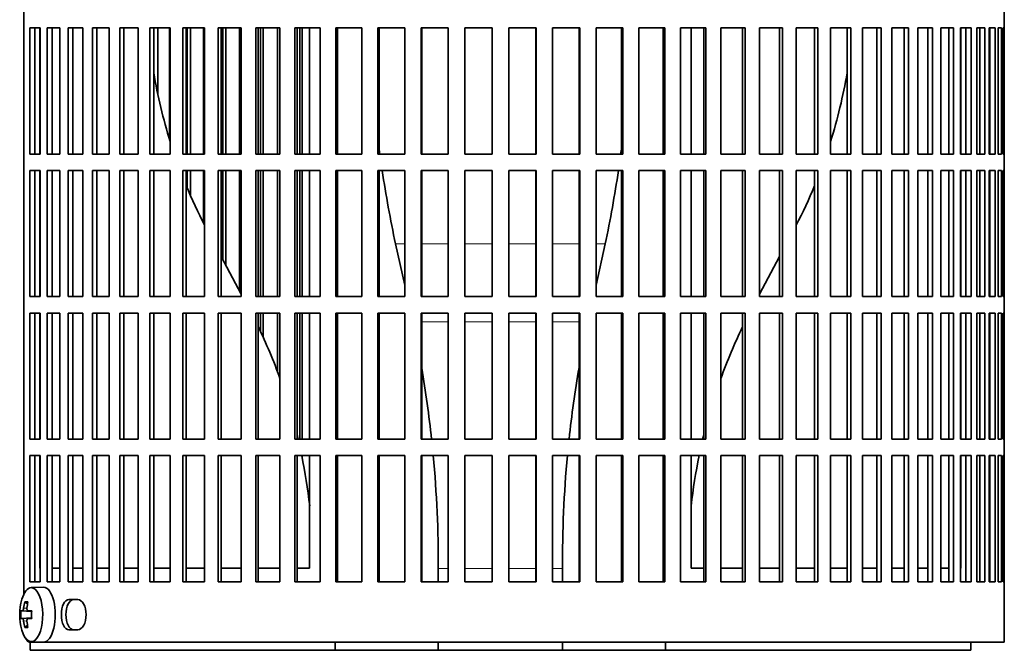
# Model space of a CAD drawing. Header units: millimetres. Extents: x 150 to 758, y -474 to 1143.
# Tile 8 of 12: x 513 to 692, y 261 to 376. Entities that reach past the tile are written whole.
import ezdxf

# ---------------------------------------------------------------- set-up
doc = ezdxf.new("R2010")
doc.units = ezdxf.units.MM
for name, color, linetype in [('M5X8_UNI7687', 7, 'Continuous'), ('VSI134_FILTRO_A', 7, 'Continuous'), ('VSI134_FILTRO_B', 7, 'Continuous'), ('VSI134_SUPPORTO_', 7, 'Continuous')]:
    doc.layers.add(name, color=color, linetype=linetype)

# ---------------------------------------------------------------- blocks, each defined once
blk = doc.blocks.new('SE3')
at = {"layer": 'M5X8_UNI7687', "color": 7, "linetype": 'Continuous', "lineweight": 35}
for p, q in [((517.01, 272.18), (514.75, 272.11)), ((512.88, 267.88), (514.85, 267.73)), ((513.57, 269.52), (514.09, 269.13)), ((514.18, 267.89), (514.85, 267.83)), ((512.88, 266.49), (514.85, 266.63)), ((514.85, 266.54), (514.18, 266.47)), ((513.57, 264.85), (514.09, 265.24)), ((514.75, 262.25), (517.01, 262.18))]:
    blk.add_line(p, q, dxfattribs=at)
at = {"layer": 'M5X8_UNI7687', "color": 4, "linetype": 'Continuous', "lineweight": 9}
for p, q in [((514.85, 267.74), (513.17, 267.89)), ((513.38, 268.39), (513.99, 268.34)), ((514.19, 267.89), (514.85, 267.83)), ((513.17, 266.47), (514.85, 266.63)), ((514.85, 266.54), (514.19, 266.47)), ((513.99, 266.03), (513.38, 265.98))]:
    blk.add_line(p, q, dxfattribs=at)
at = {"layer": 'M5X8_UNI7687', "color": 7, "linetype": 'Continuous', "lineweight": 35}
for centre, radius, start, end in [((522.66, 267.18), 10, 163.7273, 196.2727), ((522.28, 267.18), 9.42, 175.7871, 184.2129)]:
    blk.add_arc(centre, radius, start, end, dxfattribs=at)
for centre, major_axis, ratio, start_param, end_param in [((514.77, 267.18), (0, 4.93), 0.422618, 0, 0.966337), ((514.77, 267.18), (0, 4.93), 0.422618, 2.175256, 6.283185), ((517.04, 267.18), (0, -5), 0.422618, 0, 3.154553), ((522.64, 267.03), (-9.97, 0.79), 0.036834, -0.313745, -0.199185), ((522.71, 267.18), (0, 10), 0.939693, 1.335108, 1.449667), ((520.66, 264.12), (-7.75, 5.06), 0.247104, -0.4365, -0.286808), ((522.58, 267.18), (0, 10), 0.866025, 1.335108, 1.449667), ((522.64, 267.03), (-9.97, 0.79), 0.036834, -0.670562, -0.556003), ((519.36, 267.18), (0, 9.26), 0.488139, 1.49595, 1.645642), ((522.64, 267.34), (-9.97, -0.79), 0.036834, 0.199185, 0.313745), ((522.64, 267.34), (-9.97, -0.79), 0.036834, 0.556003, 0.670562), ((522.71, 267.18), (0, -10), 0.939693, 4.833518, 4.948078), ((520.66, 270.25), (-7.75, -5.06), 0.247104, 0.286808, 0.4365), ((522.58, 267.18), (0, -10), 0.866025, 4.833518, 4.948078)]:
    blk.add_ellipse(centre, major_axis=major_axis, ratio=ratio, start_param=start_param, end_param=end_param, dxfattribs=at)
for points in [[(513.17, 267.89), (513.18, 267.89), (513.19, 267.9), (513.2, 267.9), (513.22, 267.92), (513.24, 267.93), (513.25, 267.95), (513.27, 267.98), (513.28, 268.01), (513.3, 268.04), (513.31, 268.08), (513.33, 268.12), (513.34, 268.16), (513.35, 268.2), (513.36, 268.25), (513.37, 268.29), (513.38, 268.34), (513.38, 268.37), (513.38, 268.39)], [(513.98, 268.39), (513.98, 268.37), (513.98, 268.34), (513.98, 268.29), (513.98, 268.25), (513.98, 268.2), (513.99, 268.16), (514, 268.12), (514.01, 268.08), (514.02, 268.04), (514.04, 268.01), (514.06, 267.98), (514.08, 267.95), (514.1, 267.93), (514.12, 267.92), (514.14, 267.9), (514.17, 267.9), (514.18, 267.89), (514.19, 267.89)], [(513.38, 265.98), (513.38, 265.99), (513.38, 266.03), (513.37, 266.07), (513.36, 266.12), (513.35, 266.16), (513.34, 266.21), (513.33, 266.25), (513.31, 266.29), (513.3, 266.33), (513.28, 266.36), (513.27, 266.39), (513.25, 266.41), (513.24, 266.43), (513.22, 266.45), (513.2, 266.46), (513.19, 266.47), (513.18, 266.47), (513.17, 266.47)], [(514.19, 266.47), (514.18, 266.47), (514.17, 266.47), (514.14, 266.46), (514.12, 266.45), (514.1, 266.43), (514.08, 266.41), (514.06, 266.39), (514.04, 266.36), (514.02, 266.33), (514.01, 266.29), (514, 266.25), (513.99, 266.21), (513.98, 266.16), (513.98, 266.12), (513.98, 266.07), (513.98, 266.03), (513.98, 265.99), (513.98, 265.98)]]:
    blk.add_open_spline(points, degree=3, dxfattribs=at)
at = {"layer": 'VSI134_FILTRO_A', "color": 7, "linetype": 'Continuous', "lineweight": 35}
for p, q in [((692.42, 262.18), (692.42, 463.18)), ((513.43, 448.18), (513.43, 270.96)), ((514.5, 374.18), (514.5, 351.18)), ((516.41, 374.18), (514.5, 374.18)), ((515.42, 374.18), (515.42, 351.18)), ((516.41, 374.18), (516.41, 351.18)), ((517.69, 374.18), (517.69, 351.18)), ((520, 374.18), (517.69, 374.18)), ((518.58, 374.18), (518.58, 351.18)), ((520, 374.18), (520, 351.18)), ((521.51, 374.18), (521.51, 351.18)), ((524.2, 374.18), (521.51, 374.18)), ((522.36, 374.18), (522.36, 351.18)), ((524.2, 374.18), (524.2, 351.18)), ((525.93, 374.18), (525.93, 351.18)), ((528.98, 374.18), (525.93, 374.18)), ((526.73, 374.18), (526.73, 351.18)), ((528.98, 374.18), (528.98, 351.18)), ((530.92, 374.18), (530.92, 351.18)), ((534.3, 374.18), (530.92, 374.18)), ((531.66, 374.18), (531.66, 351.18)), ((534.3, 374.18), (534.3, 351.18)), ((536.44, 374.18), (536.44, 351.18)), ((540.13, 374.18), (536.44, 374.18)), ((537.12, 374.18), (537.12, 351.18)), ((540.13, 374.18), (540.13, 351.18)), ((542.45, 374.18), (542.45, 351.18)), ((546.42, 374.18), (542.45, 374.18)), ((543.06, 374.18), (543.06, 351.18)), ((546.42, 374.18), (546.42, 351.18)), ((548.9, 374.18), (548.9, 351.18)), ((553.11, 374.18), (548.9, 374.18)), ((549.43, 374.18), (549.43, 351.18)), ((553.11, 374.18), (553.11, 351.18)), ((555.74, 374.18), (555.74, 351.18)), ((560.17, 374.18), (555.74, 374.18)), ((556.2, 374.18), (556.2, 351.18)), ((560.17, 374.18), (560.17, 351.18)), ((562.91, 374.18), (562.91, 351.18)), ((567.53, 374.18), (562.91, 374.18)), ((563.3, 374.18), (563.3, 351.18)), ((567.53, 374.18), (567.53, 351.18)), ((570.38, 374.18), (570.38, 351.18)), ((575.15, 374.18), (570.38, 374.18)), ((570.68, 374.18), (570.68, 351.18)), ((575.15, 374.18), (575.15, 351.18)), ((578.07, 374.18), (578.07, 351.18)), ((582.95, 374.18), (578.07, 374.18)), ((578.29, 374.18), (578.29, 351.18)), ((582.95, 374.18), (582.95, 351.18)), ((585.94, 374.18), (585.94, 351.18)), ((590.89, 374.18), (585.94, 374.18)), ((586.07, 374.18), (586.07, 351.18)), ((590.89, 374.18), (590.89, 351.18)), ((593.91, 374.18), (593.91, 351.18)), ((598.9, 374.18), (593.91, 374.18)), ((593.95, 374.18), (593.95, 351.18)), ((598.9, 374.18), (598.9, 351.18)), ((601.93, 374.18), (601.93, 351.18)), ((606.93, 374.18), (601.93, 374.18)), ((606.88, 374.18), (606.88, 351.18)), ((606.93, 374.18), (606.93, 351.18)), ((609.94, 374.18), (609.94, 351.18)), ((614.9, 374.18), (609.94, 374.18)), ((614.77, 374.18), (614.77, 351.18)), ((614.9, 374.18), (614.9, 351.18)), ((617.88, 374.18), (617.88, 351.18)), ((622.76, 374.18), (617.88, 374.18)), ((622.55, 374.18), (622.55, 351.18)), ((622.76, 374.18), (622.76, 351.18)), ((625.69, 374.18), (625.69, 351.18)), ((630.46, 374.18), (625.69, 374.18)), ((630.16, 374.18), (630.16, 351.18)), ((630.46, 374.18), (630.46, 351.18)), ((633.3, 374.18), (633.3, 351.18)), ((637.92, 374.18), (633.3, 374.18)), ((637.54, 374.18), (637.54, 351.18)), ((637.92, 374.18), (637.92, 351.18)), ((640.67, 374.18), (640.67, 351.18)), ((645.1, 374.18), (640.67, 374.18)), ((644.64, 374.18), (644.64, 351.18)), ((645.1, 374.18), (645.1, 351.18)), ((647.72, 374.18), (647.72, 351.18)), ((651.94, 374.18), (647.72, 374.18)), ((651.4, 374.18), (651.4, 351.18)), ((651.94, 374.18), (651.94, 351.18)), ((654.42, 374.18), (654.42, 351.18)), ((658.39, 374.18), (654.42, 374.18)), ((657.78, 374.18), (657.78, 351.18)), ((658.39, 374.18), (658.39, 351.18)), ((660.71, 374.18), (660.71, 351.18)), ((664.39, 374.18), (660.71, 374.18)), ((663.72, 374.18), (663.72, 351.18)), ((664.39, 374.18), (664.39, 351.18)), ((669.91, 374.18), (666.53, 374.18)), ((666.53, 374.18), (666.53, 351.18)), ((669.17, 374.18), (669.17, 351.18)), ((669.91, 374.18), (669.91, 351.18)), ((674.9, 374.18), (671.86, 374.18)), ((671.86, 374.18), (671.86, 351.18)), ((674.11, 374.18), (674.11, 351.18)), ((674.9, 374.18), (674.9, 351.18)), ((679.32, 374.18), (676.64, 374.18)), ((676.64, 374.18), (676.64, 351.18)), ((678.48, 374.18), (678.48, 351.18)), ((679.32, 374.18), (679.32, 351.18)), ((683.15, 374.18), (680.84, 374.18)), ((680.84, 374.18), (680.84, 351.18)), ((682.26, 374.18), (682.26, 351.18)), ((683.15, 374.18), (683.15, 351.18)), ((686.34, 374.18), (684.43, 374.18)), ((684.43, 374.18), (684.43, 351.18)), ((685.42, 374.18), (685.42, 351.18)), ((686.34, 374.18), (686.34, 351.18)), ((688.88, 374.18), (687.38, 374.18)), ((687.38, 374.18), (687.38, 351.18)), ((687.93, 374.18), (687.93, 351.18)), ((688.88, 374.18), (688.88, 351.18)), ((690.75, 374.18), (689.66, 374.18)), ((689.66, 374.18), (689.66, 351.18)), ((689.77, 374.18), (689.77, 351.18)), ((690.75, 374.18), (690.75, 351.18)), ((691.92, 374.18), (691.27, 374.18)), ((691.27, 374.18), (691.27, 351.18)), ((691.92, 374.18), (691.92, 351.18)), ((692.41, 374.18), (692.19, 374.18)), ((692.19, 374.18), (692.19, 351.18)), ((692.41, 374.18), (692.41, 351.18)), ((516.41, 351.18), (514.5, 351.18)), ((520, 351.18), (517.69, 351.18)), ((524.2, 351.18), (521.51, 351.18)), ((528.98, 351.18), (525.93, 351.18)), ((534.3, 351.18), (530.92, 351.18)), ((540.13, 351.18), (536.44, 351.18)), ((546.42, 351.18), (542.45, 351.18)), ((553.11, 351.18), (548.9, 351.18)), ((560.17, 351.18), (555.74, 351.18)), ((567.53, 351.18), (562.91, 351.18)), ((575.15, 351.18), (570.38, 351.18)), ((582.95, 351.18), (578.07, 351.18)), ((590.89, 351.18), (585.94, 351.18)), ((598.9, 351.18), (593.91, 351.18)), ((606.93, 351.18), (601.93, 351.18)), ((614.9, 351.18), (609.94, 351.18)), ((622.76, 351.18), (617.88, 351.18)), ((630.46, 351.18), (625.69, 351.18)), ((637.92, 351.18), (633.3, 351.18)), ((645.1, 351.18), (640.67, 351.18)), ((651.94, 351.18), (647.72, 351.18)), ((658.39, 351.18), (654.42, 351.18)), ((664.39, 351.18), (660.71, 351.18)), ((669.91, 351.18), (666.53, 351.18)), ((674.9, 351.18), (671.86, 351.18)), ((679.32, 351.18), (676.64, 351.18)), ((683.15, 351.18), (680.84, 351.18)), ((686.34, 351.18), (684.43, 351.18)), ((688.88, 351.18), (687.38, 351.18)), ((690.75, 351.18), (689.66, 351.18)), ((691.92, 351.18), (691.27, 351.18)), ((692.41, 351.18), (692.19, 351.18)), ((514.5, 348.18), (514.5, 325.18)), ((516.41, 348.18), (514.5, 348.18)), ((515.42, 348.18), (515.42, 325.18)), ((516.41, 348.18), (516.41, 325.18)), ((517.69, 348.18), (517.69, 325.18)), ((520, 348.18), (517.69, 348.18)), ((518.58, 348.18), (518.58, 325.18)), ((520, 348.18), (520, 325.18)), ((521.51, 348.18), (521.51, 325.18)), ((524.2, 348.18), (521.51, 348.18)), ((522.36, 348.18), (522.36, 325.18)), ((524.2, 348.18), (524.2, 325.18)), ((525.93, 348.18), (525.93, 325.18)), ((528.98, 348.18), (525.93, 348.18)), ((526.73, 348.18), (526.73, 325.18)), ((528.98, 348.18), (528.98, 325.18)), ((530.92, 348.18), (530.92, 325.18)), ((534.3, 348.18), (530.92, 348.18)), ((531.66, 348.18), (531.66, 325.18)), ((534.3, 348.18), (534.3, 325.18)), ((536.44, 348.18), (536.44, 325.18)), ((540.13, 348.18), (536.44, 348.18)), ((537.12, 348.18), (537.12, 325.18)), ((540.13, 348.18), (540.13, 325.18)), ((542.45, 348.18), (542.45, 325.18)), ((546.42, 348.18), (542.45, 348.18)), ((543.06, 348.18), (543.06, 325.18)), ((546.42, 348.18), (546.42, 325.18)), ((548.9, 348.18), (548.9, 325.18)), ((553.11, 348.18), (548.9, 348.18)), ((549.43, 348.18), (549.43, 325.18)), ((553.11, 348.18), (553.11, 325.18)), ((555.74, 348.18), (555.74, 325.18)), ((560.17, 348.18), (555.74, 348.18)), ((556.2, 348.18), (556.2, 325.18)), ((560.17, 348.18), (560.17, 325.18)), ((562.91, 348.18), (562.91, 325.18)), ((567.53, 348.18), (562.91, 348.18)), ((563.3, 348.18), (563.3, 325.18)), ((567.53, 348.18), (567.53, 325.18)), ((570.38, 348.18), (570.38, 325.18)), ((575.15, 348.18), (570.38, 348.18)), ((570.68, 348.18), (570.68, 325.18)), ((575.15, 348.18), (575.15, 325.18)), ((578.07, 348.18), (578.07, 325.18)), ((582.95, 348.18), (578.07, 348.18)), ((578.29, 348.18), (578.29, 325.18)), ((582.95, 348.18), (582.95, 325.18)), ((585.94, 348.18), (585.94, 325.18)), ((590.89, 348.18), (585.94, 348.18)), ((586.07, 348.18), (586.07, 325.18)), ((590.89, 348.18), (590.89, 325.18)), ((593.91, 348.18), (593.91, 325.18)), ((598.9, 348.18), (593.91, 348.18)), ((593.95, 348.18), (593.95, 325.18)), ((598.9, 348.18), (598.9, 325.18)), ((601.93, 348.18), (601.93, 325.18)), ((606.93, 348.18), (601.93, 348.18)), ((606.88, 348.18), (606.88, 325.18)), ((606.93, 348.18), (606.93, 325.18)), ((609.94, 348.18), (609.94, 325.18)), ((614.9, 348.18), (609.94, 348.18)), ((614.77, 348.18), (614.77, 325.18)), ((614.9, 348.18), (614.9, 325.18)), ((617.88, 348.18), (617.88, 325.18)), ((622.76, 348.18), (617.88, 348.18)), ((622.55, 348.18), (622.55, 325.18)), ((622.76, 348.18), (622.76, 325.18)), ((625.69, 348.18), (625.69, 325.18)), ((630.46, 348.18), (625.69, 348.18)), ((630.16, 348.18), (630.16, 325.18)), ((630.46, 348.18), (630.46, 325.18)), ((633.3, 348.18), (633.3, 325.18)), ((637.92, 348.18), (633.3, 348.18)), ((637.54, 348.18), (637.54, 325.18)), ((637.92, 348.18), (637.92, 325.18)), ((640.67, 348.18), (640.67, 325.18)), ((645.1, 348.18), (640.67, 348.18)), ((644.64, 348.18), (644.64, 325.18)), ((645.1, 348.18), (645.1, 325.18)), ((647.72, 348.18), (647.72, 325.18)), ((651.94, 348.18), (647.72, 348.18)), ((651.4, 348.18), (651.4, 325.18)), ((651.94, 348.18), (651.94, 325.18)), ((654.42, 348.18), (654.42, 325.18)), ((658.39, 348.18), (654.42, 348.18)), ((657.78, 348.18), (657.78, 325.18)), ((658.39, 348.18), (658.39, 325.18)), ((660.71, 348.18), (660.71, 325.18)), ((664.39, 348.18), (660.71, 348.18)), ((663.72, 348.18), (663.72, 325.18)), ((664.39, 348.18), (664.39, 325.18)), ((669.91, 348.18), (666.53, 348.18)), ((666.53, 348.18), (666.53, 325.18)), ((669.17, 348.18), (669.17, 325.18)), ((669.91, 348.18), (669.91, 325.18)), ((674.9, 348.18), (671.86, 348.18)), ((671.86, 348.18), (671.86, 325.18)), ((674.11, 348.18), (674.11, 325.18)), ((674.9, 348.18), (674.9, 325.18)), ((679.32, 348.18), (676.64, 348.18)), ((676.64, 348.18), (676.64, 325.18)), ((678.48, 348.18), (678.48, 325.18)), ((679.32, 348.18), (679.32, 325.18)), ((683.15, 348.18), (680.84, 348.18)), ((680.84, 348.18), (680.84, 325.18)), ((682.26, 348.18), (682.26, 325.18)), ((683.15, 348.18), (683.15, 325.18)), ((686.34, 348.18), (684.43, 348.18)), ((684.43, 348.18), (684.43, 325.18)), ((685.42, 348.18), (685.42, 325.18)), ((686.34, 348.18), (686.34, 325.18)), ((688.88, 348.18), (687.38, 348.18)), ((687.38, 348.18), (687.38, 325.18)), ((687.93, 348.18), (687.93, 325.18)), ((688.88, 348.18), (688.88, 325.18)), ((690.75, 348.18), (689.66, 348.18)), ((689.66, 348.18), (689.66, 325.18)), ((689.77, 348.18), (689.77, 325.18)), ((690.75, 348.18), (690.75, 325.18)), ((691.92, 348.18), (691.27, 348.18)), ((691.27, 348.18), (691.27, 325.18)), ((691.92, 348.18), (691.92, 325.18)), ((692.41, 348.18), (692.19, 348.18)), ((692.19, 348.18), (692.19, 325.18)), ((692.41, 348.18), (692.41, 325.18)), ((516.41, 325.18), (514.5, 325.18)), ((520, 325.18), (517.69, 325.18)), ((524.2, 325.18), (521.51, 325.18)), ((528.98, 325.18), (525.93, 325.18)), ((534.3, 325.18), (530.92, 325.18)), ((540.13, 325.18), (536.44, 325.18)), ((546.42, 325.18), (542.45, 325.18)), ((553.11, 325.18), (548.9, 325.18)), ((560.17, 325.18), (555.74, 325.18)), ((567.53, 325.18), (562.91, 325.18)), ((575.15, 325.18), (570.38, 325.18)), ((582.95, 325.18), (578.07, 325.18)), ((590.89, 325.18), (585.94, 325.18)), ((598.9, 325.18), (593.91, 325.18)), ((606.93, 325.18), (601.93, 325.18)), ((614.9, 325.18), (609.94, 325.18)), ((622.76, 325.18), (617.88, 325.18)), ((630.46, 325.18), (625.69, 325.18)), ((637.92, 325.18), (633.3, 325.18)), ((645.1, 325.18), (640.67, 325.18)), ((651.94, 325.18), (647.72, 325.18)), ((658.39, 325.18), (654.42, 325.18)), ((664.39, 325.18), (660.71, 325.18)), ((669.91, 325.18), (666.53, 325.18)), ((674.9, 325.18), (671.86, 325.18)), ((679.32, 325.18), (676.64, 325.18)), ((683.15, 325.18), (680.84, 325.18)), ((686.34, 325.18), (684.43, 325.18)), ((688.88, 325.18), (687.38, 325.18)), ((690.75, 325.18), (689.66, 325.18)), ((691.92, 325.18), (691.27, 325.18)), ((692.41, 325.18), (692.19, 325.18)), ((514.5, 322.18), (514.5, 299.18)), ((516.41, 322.18), (514.5, 322.18)), ((515.42, 322.18), (515.42, 299.18)), ((516.41, 322.18), (516.41, 299.18)), ((517.69, 322.18), (517.69, 299.18)), ((520, 322.18), (517.69, 322.18)), ((518.58, 322.18), (518.58, 299.18)), ((520, 322.18), (520, 299.18)), ((521.51, 322.18), (521.51, 299.18)), ((524.2, 322.18), (521.51, 322.18)), ((522.36, 322.18), (522.36, 299.18)), ((524.2, 322.18), (524.2, 299.18)), ((525.93, 322.18), (525.93, 299.18)), ((528.98, 322.18), (525.93, 322.18)), ((526.73, 322.18), (526.73, 299.18)), ((528.98, 322.18), (528.98, 299.18)), ((530.92, 322.18), (530.92, 299.18)), ((534.3, 322.18), (530.92, 322.18)), ((531.66, 322.18), (531.66, 299.18)), ((534.3, 322.18), (534.3, 299.18)), ((536.44, 322.18), (536.44, 299.18)), ((540.13, 322.18), (536.44, 322.18)), ((537.12, 322.18), (537.12, 299.18)), ((540.13, 322.18), (540.13, 299.18)), ((542.45, 322.18), (542.45, 299.18)), ((546.42, 322.18), (542.45, 322.18)), ((543.06, 322.18), (543.06, 299.18)), ((546.42, 322.18), (546.42, 299.18)), ((548.9, 322.18), (548.9, 299.18)), ((553.11, 322.18), (548.9, 322.18)), ((549.43, 322.18), (549.43, 299.18)), ((553.11, 322.18), (553.11, 299.18)), ((555.74, 322.18), (555.74, 299.18)), ((560.17, 322.18), (555.74, 322.18)), ((556.2, 322.18), (556.2, 299.18)), ((560.17, 322.18), (560.17, 299.18)), ((562.91, 322.18), (562.91, 299.18)), ((567.53, 322.18), (562.91, 322.18)), ((563.3, 322.18), (563.3, 299.18)), ((567.53, 322.18), (567.53, 299.18)), ((570.38, 322.18), (570.38, 299.18)), ((575.15, 322.18), (570.38, 322.18)), ((570.68, 322.18), (570.68, 299.18)), ((575.15, 322.18), (575.15, 299.18)), ((578.07, 322.18), (578.07, 299.18)), ((582.95, 322.18), (578.07, 322.18)), ((578.29, 322.18), (578.29, 299.18)), ((582.95, 322.18), (582.95, 299.18)), ((585.94, 322.18), (585.94, 299.18)), ((590.89, 322.18), (585.94, 322.18)), ((586.07, 322.18), (586.07, 299.18)), ((590.89, 322.18), (590.89, 299.18)), ((593.91, 322.18), (593.91, 299.18)), ((598.9, 322.18), (593.91, 322.18)), ((593.95, 322.18), (593.95, 299.18)), ((598.9, 322.18), (598.9, 299.18)), ((601.93, 322.18), (601.93, 299.18)), ((606.93, 322.18), (601.93, 322.18)), ((606.88, 322.18), (606.88, 299.18)), ((606.93, 322.18), (606.93, 299.18)), ((609.94, 322.18), (609.94, 299.18)), ((614.9, 322.18), (609.94, 322.18)), ((614.77, 322.18), (614.77, 299.18)), ((614.9, 322.18), (614.9, 299.18)), ((617.88, 322.18), (617.88, 299.18)), ((622.76, 322.18), (617.88, 322.18)), ((622.55, 322.18), (622.55, 299.18)), ((622.76, 322.18), (622.76, 299.18)), ((625.69, 322.18), (625.69, 299.18)), ((630.46, 322.18), (625.69, 322.18)), ((630.16, 322.18), (630.16, 299.18)), ((630.46, 322.18), (630.46, 299.18)), ((633.3, 322.18), (633.3, 299.18)), ((637.92, 322.18), (633.3, 322.18)), ((637.54, 322.18), (637.54, 299.18)), ((637.92, 322.18), (637.92, 299.18)), ((640.67, 322.18), (640.67, 299.18)), ((645.1, 322.18), (640.67, 322.18)), ((644.64, 322.18), (644.64, 299.18)), ((645.1, 322.18), (645.1, 299.18)), ((647.72, 322.18), (647.72, 299.18)), ((651.94, 322.18), (647.72, 322.18)), ((651.4, 322.18), (651.4, 299.18)), ((651.94, 322.18), (651.94, 299.18)), ((654.42, 322.18), (654.42, 299.18)), ((658.39, 322.18), (654.42, 322.18)), ((657.78, 322.18), (657.78, 299.18)), ((658.39, 322.18), (658.39, 299.18)), ((660.71, 322.18), (660.71, 299.18)), ((664.39, 322.18), (660.71, 322.18)), ((663.72, 322.18), (663.72, 299.18)), ((664.39, 322.18), (664.39, 299.18)), ((669.91, 322.18), (666.53, 322.18)), ((666.53, 322.18), (666.53, 299.18)), ((669.17, 322.18), (669.17, 299.18)), ((669.91, 322.18), (669.91, 299.18)), ((674.9, 322.18), (671.86, 322.18)), ((671.86, 322.18), (671.86, 299.18)), ((674.11, 322.18), (674.11, 299.18)), ((674.9, 322.18), (674.9, 299.18)), ((679.32, 322.18), (676.64, 322.18)), ((676.64, 322.18), (676.64, 299.18)), ((678.48, 322.18), (678.48, 299.18)), ((679.32, 322.18), (679.32, 299.18)), ((683.15, 322.18), (680.84, 322.18)), ((680.84, 322.18), (680.84, 299.18)), ((682.26, 322.18), (682.26, 299.18)), ((683.15, 322.18), (683.15, 299.18)), ((686.34, 322.18), (684.43, 322.18)), ((684.43, 322.18), (684.43, 299.18)), ((685.42, 322.18), (685.42, 299.18)), ((686.34, 322.18), (686.34, 299.18)), ((688.88, 322.18), (687.38, 322.18)), ((687.38, 322.18), (687.38, 299.18)), ((687.93, 322.18), (687.93, 299.18)), ((688.88, 322.18), (688.88, 299.18)), ((690.75, 322.18), (689.66, 322.18)), ((689.66, 322.18), (689.66, 299.18)), ((689.77, 322.18), (689.77, 299.18)), ((690.75, 322.18), (690.75, 299.18)), ((691.92, 322.18), (691.27, 322.18)), ((691.27, 322.18), (691.27, 299.18)), ((691.92, 322.18), (691.92, 299.18)), ((692.41, 322.18), (692.19, 322.18)), ((692.19, 322.18), (692.19, 299.18)), ((692.41, 322.18), (692.41, 299.18)), ((516.41, 299.18), (514.5, 299.18)), ((520, 299.18), (517.69, 299.18)), ((524.2, 299.18), (521.51, 299.18)), ((528.98, 299.18), (525.93, 299.18)), ((534.3, 299.18), (530.92, 299.18)), ((540.13, 299.18), (536.44, 299.18)), ((546.42, 299.18), (542.45, 299.18)), ((553.11, 299.18), (548.9, 299.18)), ((560.17, 299.18), (555.74, 299.18)), ((567.53, 299.18), (562.91, 299.18)), ((575.15, 299.18), (570.38, 299.18)), ((582.95, 299.18), (578.07, 299.18)), ((590.89, 299.18), (585.94, 299.18)), ((598.9, 299.18), (593.91, 299.18)), ((606.93, 299.18), (601.93, 299.18)), ((614.9, 299.18), (609.94, 299.18)), ((622.76, 299.18), (617.88, 299.18)), ((630.46, 299.18), (625.69, 299.18)), ((637.92, 299.18), (633.3, 299.18)), ((645.1, 299.18), (640.67, 299.18)), ((651.94, 299.18), (647.72, 299.18)), ((658.39, 299.18), (654.42, 299.18)), ((664.39, 299.18), (660.71, 299.18)), ((669.91, 299.18), (666.53, 299.18)), ((674.9, 299.18), (671.86, 299.18)), ((679.32, 299.18), (676.64, 299.18)), ((683.15, 299.18), (680.84, 299.18)), ((686.34, 299.18), (684.43, 299.18)), ((688.88, 299.18), (687.38, 299.18)), ((690.75, 299.18), (689.66, 299.18)), ((691.92, 299.18), (691.27, 299.18)), ((692.41, 299.18), (692.19, 299.18)), ((514.5, 296.18), (514.5, 273.18)), ((516.41, 296.18), (514.5, 296.18)), ((515.42, 296.18), (515.42, 273.18)), ((516.41, 296.18), (516.41, 273.18)), ((517.69, 296.18), (517.69, 273.18)), ((520, 296.18), (517.69, 296.18)), ((518.58, 296.18), (518.58, 273.18)), ((520, 296.18), (520, 273.18)), ((521.51, 296.18), (521.51, 273.18)), ((524.2, 296.18), (521.51, 296.18)), ((522.36, 296.18), (522.36, 273.18)), ((524.2, 296.18), (524.2, 273.18)), ((525.93, 296.18), (525.93, 273.18)), ((528.98, 296.18), (525.93, 296.18)), ((526.73, 296.18), (526.73, 273.18)), ((528.98, 296.18), (528.98, 273.18)), ((530.92, 296.18), (530.92, 273.18)), ((534.3, 296.18), (530.92, 296.18)), ((531.66, 296.18), (531.66, 273.18)), ((534.3, 296.18), (534.3, 273.18)), ((536.44, 296.18), (536.44, 273.18)), ((540.13, 296.18), (536.44, 296.18)), ((537.12, 296.18), (537.12, 273.18)), ((540.13, 296.18), (540.13, 273.18)), ((542.45, 296.18), (542.45, 273.18)), ((546.42, 296.18), (542.45, 296.18)), ((543.06, 296.18), (543.06, 273.18)), ((546.42, 296.18), (546.42, 273.18)), ((548.9, 296.18), (548.9, 273.18)), ((553.11, 296.18), (548.9, 296.18)), ((549.43, 296.18), (549.43, 273.18)), ((553.11, 296.18), (553.11, 273.18)), ((555.74, 296.18), (555.74, 273.18)), ((560.17, 296.18), (555.74, 296.18)), ((556.2, 296.18), (556.2, 273.18)), ((560.17, 296.18), (560.17, 273.18)), ((562.91, 296.18), (562.91, 273.18)), ((567.53, 296.18), (562.91, 296.18)), ((563.3, 296.18), (563.3, 273.18)), ((567.53, 296.18), (567.53, 273.18)), ((570.38, 296.18), (570.38, 273.18)), ((575.15, 296.18), (570.38, 296.18)), ((570.68, 296.18), (570.68, 273.18)), ((575.15, 296.18), (575.15, 273.18)), ((578.07, 296.18), (578.07, 273.18)), ((582.95, 296.18), (578.07, 296.18)), ((578.29, 296.18), (578.29, 273.18)), ((582.95, 296.18), (582.95, 273.18)), ((585.94, 296.18), (585.94, 273.18)), ((590.89, 296.18), (585.94, 296.18)), ((586.07, 296.18), (586.07, 273.18)), ((590.89, 296.18), (590.89, 273.18)), ((593.91, 296.18), (593.91, 273.18)), ((598.9, 296.18), (593.91, 296.18)), ((593.95, 296.18), (593.95, 273.18)), ((598.9, 296.18), (598.9, 273.18)), ((601.93, 296.18), (601.93, 273.18)), ((606.93, 296.18), (601.93, 296.18)), ((606.88, 296.18), (606.88, 273.18)), ((606.93, 296.18), (606.93, 273.18)), ((609.94, 296.18), (609.94, 273.18)), ((614.9, 296.18), (609.94, 296.18)), ((614.77, 296.18), (614.77, 273.18)), ((614.9, 296.18), (614.9, 273.18)), ((617.88, 296.18), (617.88, 273.18)), ((622.76, 296.18), (617.88, 296.18)), ((622.55, 296.18), (622.55, 273.18)), ((622.76, 296.18), (622.76, 273.18)), ((625.69, 296.18), (625.69, 273.18)), ((630.46, 296.18), (625.69, 296.18)), ((630.16, 296.18), (630.16, 273.18)), ((630.46, 296.18), (630.46, 273.18)), ((633.3, 296.18), (633.3, 273.18)), ((637.92, 296.18), (633.3, 296.18)), ((637.54, 296.18), (637.54, 273.18)), ((637.92, 296.18), (637.92, 273.18)), ((640.67, 296.18), (640.67, 273.18)), ((645.1, 296.18), (640.67, 296.18)), ((644.64, 296.18), (644.64, 273.18)), ((645.1, 296.18), (645.1, 273.18)), ((647.72, 296.18), (647.72, 273.18)), ((651.94, 296.18), (647.72, 296.18)), ((651.4, 296.18), (651.4, 273.18)), ((651.94, 296.18), (651.94, 273.18)), ((654.42, 296.18), (654.42, 273.18)), ((658.39, 296.18), (654.42, 296.18)), ((657.78, 296.18), (657.78, 273.18)), ((658.39, 296.18), (658.39, 273.18)), ((660.71, 296.18), (660.71, 273.18)), ((664.39, 296.18), (660.71, 296.18)), ((663.72, 296.18), (663.72, 273.18)), ((664.39, 296.18), (664.39, 273.18)), ((669.91, 296.18), (666.53, 296.18)), ((666.53, 296.18), (666.53, 273.18)), ((669.17, 296.18), (669.17, 273.18)), ((669.91, 296.18), (669.91, 273.18)), ((674.9, 296.18), (671.86, 296.18)), ((671.86, 296.18), (671.86, 273.18)), ((674.11, 296.18), (674.11, 273.18)), ((674.9, 296.18), (674.9, 273.18)), ((679.32, 296.18), (676.64, 296.18)), ((676.64, 296.18), (676.64, 273.18)), ((678.48, 296.18), (678.48, 273.18)), ((679.32, 296.18), (679.32, 273.18)), ((683.15, 296.18), (680.84, 296.18)), ((680.84, 296.18), (680.84, 273.18)), ((682.26, 296.18), (682.26, 273.18)), ((683.15, 296.18), (683.15, 273.18)), ((686.34, 296.18), (684.43, 296.18)), ((684.43, 296.18), (684.43, 273.18)), ((685.42, 296.18), (685.42, 273.18)), ((686.34, 296.18), (686.34, 273.18)), ((688.88, 296.18), (687.38, 296.18)), ((687.38, 296.18), (687.38, 273.18)), ((687.93, 296.18), (687.93, 273.18)), ((688.88, 296.18), (688.88, 273.18)), ((690.75, 296.18), (689.66, 296.18)), ((689.66, 296.18), (689.66, 273.18)), ((689.77, 296.18), (689.77, 273.18)), ((690.75, 296.18), (690.75, 273.18)), ((691.92, 296.18), (691.27, 296.18)), ((691.27, 296.18), (691.27, 273.18)), ((691.92, 296.18), (691.92, 273.18)), ((692.41, 296.18), (692.19, 296.18)), ((692.19, 296.18), (692.19, 273.18)), ((692.41, 296.18), (692.41, 273.18)), ((516.41, 273.18), (514.5, 273.18)), ((520, 273.18), (517.69, 273.18)), ((524.2, 273.18), (521.51, 273.18)), ((528.98, 273.18), (525.93, 273.18)), ((534.3, 273.18), (530.92, 273.18)), ((540.13, 273.18), (536.44, 273.18)), ((546.42, 273.18), (542.45, 273.18)), ((553.11, 273.18), (548.9, 273.18)), ((560.17, 273.18), (555.74, 273.18)), ((567.53, 273.18), (562.91, 273.18)), ((575.15, 273.18), (570.38, 273.18)), ((582.95, 273.18), (578.07, 273.18)), ((590.89, 273.18), (585.94, 273.18)), ((598.9, 273.18), (593.91, 273.18)), ((606.93, 273.18), (601.93, 273.18)), ((614.9, 273.18), (609.94, 273.18)), ((622.76, 273.18), (617.88, 273.18)), ((630.46, 273.18), (625.69, 273.18)), ((637.92, 273.18), (633.3, 273.18)), ((645.1, 273.18), (640.67, 273.18)), ((651.94, 273.18), (647.72, 273.18)), ((658.39, 273.18), (654.42, 273.18)), ((664.39, 273.18), (660.71, 273.18)), ((669.91, 273.18), (666.53, 273.18)), ((674.9, 273.18), (671.86, 273.18)), ((679.32, 273.18), (676.64, 273.18)), ((683.15, 273.18), (680.84, 273.18)), ((686.34, 273.18), (684.43, 273.18)), ((688.88, 273.18), (687.38, 273.18)), ((690.75, 273.18), (689.66, 273.18)), ((691.92, 273.18), (691.27, 273.18)), ((692.41, 273.18), (692.19, 273.18)), ((523.26, 269.93), (521.64, 269.93)), ((521.64, 264.43), (523.26, 264.43)), ((692.42, 262.18), (514.45, 262.18))]:
    blk.add_line(p, q, dxfattribs=at)
for points, knots in [([(521.64, 269.93), (521.27, 269.93), (520.91, 269.64), (520.4, 268.62), (520.26, 267.9), (520.26, 266.47), (520.4, 265.75), (520.91, 264.73), (521.27, 264.43), (521.64, 264.43)], [0, 0, 0, 0, 0.25, 0.25, 0.5, 0.5, 0.75, 0.75, 1, 1, 1, 1]), ([(522.5, 264.43), (522.12, 264.43), (521.76, 264.73), (521.26, 265.75), (521.11, 266.46), (521.11, 267.9), (521.26, 268.61), (521.77, 269.64), (522.12, 269.93), (522.5, 269.93)], [0, 0, 0, 0, 0.25, 0.25, 0.5, 0.5, 0.75, 0.75, 1, 1, 1, 1]), ([(523.26, 269.93), (523.66, 269.93), (524.05, 269.64), (524.62, 268.62), (524.79, 267.9), (524.79, 266.47), (524.63, 265.75), (524.05, 264.73), (523.66, 264.43), (523.26, 264.43)], [0, 0, 0, 0, 0.25, 0.25, 0.5, 0.5, 0.75, 0.75, 1, 1, 1, 1]), ([(513.78, 262.9), (513.81, 262.82), (513.84, 262.75), (513.93, 262.58), (513.99, 262.49), (514.17, 262.26), (514.31, 262.18), (514.45, 262.18)], [0.5526232, 0.5526232, 0.5526232, 0.5526232, 0.625, 0.625, 0.75, 0.75, 1, 1, 1, 1])]:
    blk.add_open_spline(points, degree=3, knots=knots, dxfattribs=at)
at = {"layer": 'VSI134_FILTRO_B', "color": 7, "linetype": 'Continuous', "lineweight": 35}
for p, q in [((537.16, 374.18), (537.16, 365.79)), ((537.86, 374.18), (537.86, 362.12)), ((540.03, 374.18), (540.03, 353.78)), ((543.22, 374.18), (543.22, 351.18)), ((543.86, 374.18), (543.86, 351.18)), ((546.19, 374.18), (546.19, 351.18)), ((549.72, 374.18), (549.72, 351.18)), ((550.29, 374.18), (550.29, 351.18)), ((552.77, 374.18), (552.77, 351.18)), ((556.6, 374.18), (556.6, 351.18)), ((557.1, 374.18), (557.1, 351.18)), ((559.71, 374.18), (559.71, 351.18)), ((563.82, 374.18), (563.82, 351.18)), ((564.24, 374.18), (564.24, 351.18)), ((543.22, 348.18), (543.22, 345.01)), ((543.86, 348.18), (543.86, 343.52)), ((546.19, 348.18), (546.19, 338.62)), ((549.72, 348.18), (549.72, 331.99)), ((550.29, 348.18), (550.29, 330.91)), ((552.77, 348.18), (552.77, 326.27)), ((556.6, 348.18), (556.6, 325.18)), ((557.1, 348.18), (557.1, 325.18)), ((559.71, 348.18), (559.71, 325.18)), ((563.82, 348.18), (563.82, 325.18)), ((564.24, 348.18), (564.24, 325.18)), ((556.6, 322.18), (556.6, 318.84)), ((557.1, 322.18), (557.1, 317.77)), ((559.71, 322.18), (559.71, 311.52)), ((563.82, 322.18), (563.82, 299.18)), ((564.24, 322.18), (564.24, 299.18)), ((564.24, 296.18), (564.24, 295.71))]:
    blk.add_line(p, q, dxfattribs=at)
at = {"layer": 'VSI134_SUPPORTO_', "color": 7, "linetype": 'Continuous', "lineweight": 35}
for p, q in [((516.35, 374.18), (516.35, 351.18)), ((565.59, 351.18), (565.59, 374.18)), ((635.24, 351.18), (635.24, 374.18)), ((684.49, 374.18), (684.49, 351.18)), ((516.35, 348.18), (516.35, 325.18)), ((565.59, 325.18), (565.59, 348.18)), ((635.24, 325.18), (635.24, 348.18)), ((684.49, 348.18), (684.49, 325.18)), ((581.28, 334.8), (582.95, 327.27)), ((617.88, 327.27), (619.55, 334.8)), ((553.11, 325.62), (549.43, 332.52)), ((647.72, 325.62), (651.4, 332.52)), ((516.35, 322.18), (516.35, 299.18)), ((565.59, 299.18), (565.59, 322.18)), ((635.24, 299.18), (635.24, 322.18)), ((684.49, 322.18), (684.49, 299.18)), ((516.35, 296.18), (516.35, 275.68)), ((565.59, 275.68), (565.59, 296.18)), ((635.24, 275.68), (635.24, 296.18)), ((684.49, 296.18), (684.49, 275.68)), ((516.35, 275.68), (516.41, 275.68)), ((518.58, 275.68), (520, 275.68)), ((522.36, 275.68), (524.2, 275.68)), ((526.73, 275.68), (528.98, 275.68)), ((531.66, 275.68), (534.3, 275.68)), ((537.12, 275.68), (540.13, 275.68)), ((543.06, 275.68), (546.42, 275.68)), ((549.43, 275.68), (553.11, 275.68)), ((556.2, 275.68), (560.17, 275.68)), ((563.3, 275.68), (565.59, 275.68)), ((589.08, 275.57), (589.08, 273.18)), ((611.76, 273.18), (611.76, 275.57)), ((637.54, 275.68), (635.24, 275.68)), ((644.64, 275.68), (640.67, 275.68)), ((651.4, 275.68), (647.72, 275.68)), ((657.78, 275.68), (654.42, 275.68)), ((663.72, 275.68), (660.71, 275.68)), ((669.17, 275.68), (666.53, 275.68)), ((674.11, 275.68), (671.86, 275.68)), ((678.48, 275.68), (676.64, 275.68)), ((682.26, 275.68), (680.84, 275.68)), ((684.49, 275.68), (684.43, 275.68)), ((514.56, 262.18), (514.56, 260.68)), ((514.56, 260.68), (570.27, 260.68)), ((570.27, 260.68), (570.27, 262.18)), ((570.27, 260.68), (589.08, 260.68)), ((589.08, 262.18), (589.08, 260.68)), ((589.08, 260.68), (611.76, 260.68)), ((611.76, 260.68), (611.76, 262.18)), ((630.57, 260.68), (611.76, 260.68)), ((630.57, 262.18), (630.57, 260.68)), ((630.57, 260.68), (686.28, 260.68)), ((686.28, 260.68), (686.28, 262.18))]:
    blk.add_line(p, q, dxfattribs=at)
at = {"layer": 'VSI134_SUPPORTO_', "color": 4, "linetype": 'Continuous', "lineweight": 9}
for p, q in [((581.28, 334.8), (582.95, 334.8)), ((586.07, 334.8), (590.89, 334.8)), ((593.95, 334.8), (598.9, 334.8)), ((601.93, 334.8), (606.88, 334.8)), ((609.94, 334.8), (614.77, 334.8)), ((617.88, 334.8), (619.55, 334.8)), ((590.89, 320.57), (586.07, 320.57)), ((598.9, 320.57), (593.95, 320.57)), ((606.88, 320.57), (601.93, 320.57)), ((614.77, 320.57), (609.94, 320.57)), ((590.89, 275.57), (589.08, 275.57)), ((598.9, 275.57), (593.95, 275.57)), ((606.88, 275.57), (601.93, 275.57)), ((611.76, 275.57), (609.94, 275.57))]:
    blk.add_line(p, q, dxfattribs=at)
at = {"layer": 'VSI134_SUPPORTO_', "color": 7, "linetype": 'Continuous', "lineweight": 35}
for centre, radius, start, end in [((399.67, 381.4), 224.77, 352.268, 352.5742), ((797.43, 381.02), 221.04, 187.4788, 187.7586), ((797.43, 381.02), 221.04, 188.545, 192.0711), ((399.67, 381.4), 224.77, 348.0322, 351.4987), ((376.47, 276.38), 212.61, 6.157, 9.683), ((820.94, 276.74), 209.19, 170.229, 173.8367), ((376.47, 276.38), 212.61, 359.7799, 5.3483), ((820.94, 276.74), 209.19, 174.6622, 180.3206)]:
    blk.add_arc(centre, radius, start, end, dxfattribs=at)
for centre, major_axis, start_param, end_param in [((618.9, 382.3), (0, -90), 4.894359, 5.03854), ((581.94, 382.3), (0, -90), 1.244645, 1.388826), ((618.9, 382.3), (0, -90), 5.134896, 5.224562), ((581.94, 382.3), (0, -90), 1.058623, 1.14829), ((478.47, 275.57), (0, 95), 5.086295, 5.195316), ((722.37, 275.57), (0, 95), 1.087869, 1.196891), ((478.47, 275.57), (0, 95), -1.319579, -1.31136), ((722.37, 275.57), (0, 95), 1.31136, 1.319579), ((478.47, 275.57), (0, 95), 4.833287, 4.931134), ((722.37, 275.57), (0, 95), 1.352052, 1.449898)]:
    blk.add_ellipse(centre, major_axis=major_axis, ratio=0.92388, start_param=start_param, end_param=end_param, dxfattribs=at)

msp = doc.modelspace()

# ---------------------------------------------------------------- block references
msp.add_blockref('SE3', (0, 0))

doc.saveas('drawing.dxf')
